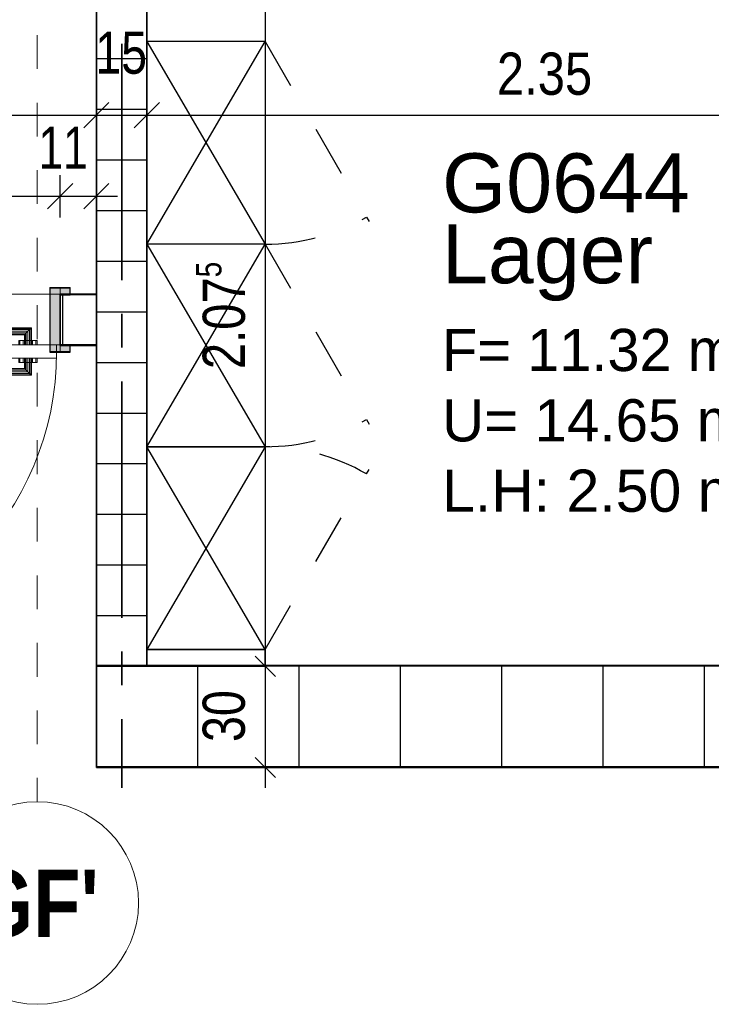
# Model space of a CAD drawing. Header units: metres. Extents: x 29.9 to 45.4, y 22.2 to 35.7.
# Tile 9 of 41: x 35.4 to 37.4, y 22.2 to 25.1. Entities that reach past the tile are written whole.
import ezdxf

# ---------------------------------------------------------------- set-up
doc = ezdxf.new("R2010")
doc.units = ezdxf.units.M
for name, pattern in [('_Rasterlinie_', [0.0075, 0.004, -0.001, 0.0015, -0.001]), ('IMPORT-STRICHLINIE_S4 _5_', [0.3, 0.15, -0.15]), ('IMPORT-STRICHPUNKT2_S5 _5_', [1, 0.7, -0.1, 0.1, -0.1])]:
    doc.linetypes.add(name, pattern=pattern)
for name, color, linetype, lineweight, true_color in [('1233-X-Ref ARC-BTG_00_dwg', 7, 'Continuous', 5, 0x767676), ('S-GRID-IDEN', 7, 'Continuous', 9, 0x5555aa), ('Tür', 1, 'Continuous', 25, 0xff0000)]:
    doc.layers.add(name, color=color, linetype=linetype, lineweight=lineweight, true_color=true_color)
for name, color, linetype, lineweight in [('A-DOOR', 7, 'Continuous', 9), ('A-FLOR', 7, 'Continuous', 9), ('A-WALL', 7, 'Continuous', 9), ('Achsen', 7, 'Continuous', 25), ('Raumbeschriftung', 7, 'Continuous', 25), ('S-GRID', 7, 'Continuous', 5), ('Wand Trockenbau', 7, 'Continuous', 25)]:
    doc.layers.add(name, color=color, linetype=linetype, lineweight=lineweight)
doc.styles.add('Arial', font='arial.ttf', dxfattribs={"width": 0.8, "height": 0.125})
doc.styles.add('Arial Narrow_B', font='ARIALNB.TTF', dxfattribs={"height": 0.2})
doc.styles.add('Arial_1', font='arial.ttf', dxfattribs={"width": 0.79, "height": 0.125})
doc.styles.add('Arial_14', font='arial.ttf', dxfattribs={"width": 0.79, "height": 0.075})
doc.styles.add('Arial_15', font='arial.ttf', dxfattribs={"width": 0.75, "height": 0.125})
doc.styles.add('Arial_3', font='arial.ttf', dxfattribs={"width": 0.83, "height": 0.125})
doc.styles.add('Arial_4', font='arial.ttf', dxfattribs={"height": 0.125})
doc.styles.add('Arial_6', font='arial.ttf', dxfattribs={"width": 0.98, "height": 0.125})
doc.styles.add('Arial_7', font='arial.ttf', dxfattribs={"width": 0.99, "height": 0.125})
doc.styles.add('Arial_8', font='arial.ttf', dxfattribs={"height": 0.175})

# ---------------------------------------------------------------- blocks, each defined once
blk = doc.blocks.new('DirectShape - GSKKBA-5M GG-- 000V21-260422-2513788-OKFFB EG - G0641-Rö-für Ausschreibung')
at = {"layer": 'A-DOOR'}
for p, q in [((0.0863, 0.2387), (0.085, 0.24)), ((0.085, 0.24), (0.085, 0.19)), ((0.085, 0.24), (0.0863, 0.2387)), ((0.21, 0.24), (0.085, 0.24)), ((0.09, 0.235), (0.0863, 0.2387)), ((0.0863, 0.2387), (0.0863, 0.19)), ((0.0863, 0.2387), (0.0863, 0.19)), ((0.0863, 0.2387), (0.09, 0.235)), ((0.21, 0.2387), (0.0863, 0.2387)), ((0.21, 0.2387), (0.0863, 0.2387)), ((0.095, 0.23), (0.09, 0.235)), ((0.09, 0.235), (0.09, 0.19)), ((0.09, 0.235), (0.09, 0.19)), ((0.09, 0.235), (0.095, 0.23)), ((0.21, 0.235), (0.09, 0.235)), ((0.21, 0.235), (0.09, 0.235)), ((0.21, 0.2387), (0.21, 0.24)), ((0.21, 0.24), (0.21, 0.2387)), ((0.21, 0.235), (0.21, 0.2387)), ((0.21, 0.2387), (0.21, 0.235)), ((0.21, 0.235), (0.21, 0.23)), ((0.21, 0.23), (0.21, 0.235)), ((0.095, 0.19), (0.095, 0.23)), ((0.095, 0.23), (0.095, 0.19)), ((0.095, 0.23), (0.1, 0.225)), ((0.1, 0.225), (0.095, 0.23)), ((0.095, 0.23), (0.21, 0.23)), ((0.21, 0.23), (0.095, 0.23)), ((0.1, 0.225), (0.1, 0.19)), ((0.1, 0.225), (0.1037, 0.2213)), ((0.1037, 0.2213), (0.1, 0.225)), ((0.1, 0.225), (0.1, 0.19)), ((0.21, 0.225), (0.1, 0.225)), ((0.21, 0.225), (0.1, 0.225)), ((0.1037, 0.2213), (0.1037, 0.19)), ((0.1037, 0.2213), (0.105, 0.22)), ((0.105, 0.22), (0.1037, 0.2213)), ((0.1037, 0.2213), (0.1037, 0.19)), ((0.21, 0.2213), (0.1037, 0.2213)), ((0.21, 0.2213), (0.1037, 0.2213)), ((0.105, 0.22), (0.105, 0.19)), ((0.21, 0.22), (0.105, 0.22)), ((0.21, 0.23), (0.21, 0.225)), ((0.21, 0.225), (0.21, 0.23)), ((0.21, 0.225), (0.21, 0.2213)), ((0.21, 0.2213), (0.21, 0.225)), ((0.21, 0.2213), (0.21, 0.22)), ((0.21, 0.22), (0.21, 0.2213)), ((0.875, 0.19), (0.01, 0.19)), ((0.01, 0.19), (0.01, 0.15)), ((0.01, 0.15), (0.01, 0.19)), ((0.875, 0.19), (0.01, 0.19)), ((0.0712, 0.2025), (0.0675, 0.2025)), ((0.0675, 0.2025), (0.0712, 0.2025)), ((0.0675, 0.19), (0.0675, 0.2025)), ((0.0712, 0.2025), (0.0675, 0.2025)), ((0.0675, 0.2025), (0.0712, 0.2025)), ((0.0675, 0.19), (0.0675, 0.2025)), ((0.0675, 0.19), (0.0712, 0.19)), ((0.0712, 0.19), (0.0675, 0.19)), ((0.0675, 0.19), (0.0712, 0.19)), ((0.0712, 0.19), (0.0675, 0.19)), ((0.0712, 0.2025), (0.0812, 0.2025)), ((0.0812, 0.2025), (0.0712, 0.2025)), ((0.0712, 0.2025), (0.0712, 0.19)), ((0.0712, 0.19), (0.0712, 0.2025)), ((0.0712, 0.2025), (0.0812, 0.2025)), ((0.0812, 0.2025), (0.0712, 0.2025)), ((0.0712, 0.2025), (0.0712, 0.19)), ((0.0712, 0.19), (0.0712, 0.2025)), ((0.0712, 0.19), (0.0812, 0.19)), ((0.0812, 0.19), (0.0712, 0.19)), ((0.0712, 0.19), (0.0812, 0.19)), ((0.0812, 0.19), (0.0712, 0.19)), ((0.0812, 0.2025), (0.095, 0.2025)), ((0.095, 0.2025), (0.0812, 0.2025)), ((0.0812, 0.19), (0.0812, 0.2025)), ((0.0812, 0.19), (0.0812, 0.2025)), ((0.0812, 0.2025), (0.095, 0.2025)), ((0.095, 0.2025), (0.0812, 0.2025)), ((0.0812, 0.19), (0.0812, 0.2025)), ((0.0812, 0.19), (0.0812, 0.2025)), ((0.0812, 0.19), (0.095, 0.19)), ((0.095, 0.19), (0.0812, 0.19)), ((0.0812, 0.19), (0.095, 0.19)), ((0.095, 0.19), (0.0812, 0.19)), ((0.0863, 0.19), (0.085, 0.19)), ((0.085, 0.19), (0.0863, 0.19)), ((0.09, 0.19), (0.0863, 0.19)), ((0.0863, 0.19), (0.09, 0.19)), ((0.095, 0.19), (0.09, 0.19)), ((0.09, 0.19), (0.095, 0.19)), ((0.095, 0.2025), (0.1087, 0.2025)), ((0.1087, 0.2025), (0.095, 0.2025)), ((0.095, 0.19), (0.095, 0.2025)), ((0.095, 0.19), (0.095, 0.2025)), ((0.095, 0.2025), (0.1087, 0.2025)), ((0.1087, 0.2025), (0.095, 0.2025)), ((0.095, 0.19), (0.095, 0.2025)), ((0.095, 0.19), (0.095, 0.2025)), ((0.1, 0.19), (0.095, 0.19)), ((0.095, 0.19), (0.1, 0.19)), ((0.095, 0.19), (0.1087, 0.19)), ((0.1087, 0.19), (0.095, 0.19)), ((0.095, 0.19), (0.1087, 0.19)), ((0.1087, 0.19), (0.095, 0.19)), ((0.1, 0.19), (0.1037, 0.19)), ((0.1037, 0.19), (0.1, 0.19)), ((0.1037, 0.19), (0.105, 0.19)), ((0.105, 0.19), (0.1037, 0.19)), ((0.1087, 0.2025), (0.1188, 0.2025)), ((0.1188, 0.2025), (0.1087, 0.2025)), ((0.1087, 0.19), (0.1087, 0.2025)), ((0.1087, 0.19), (0.1087, 0.2025)), ((0.1087, 0.2025), (0.1188, 0.2025)), ((0.1188, 0.2025), (0.1087, 0.2025)), ((0.1087, 0.19), (0.1087, 0.2025)), ((0.1087, 0.19), (0.1087, 0.2025)), ((0.1087, 0.19), (0.1188, 0.19)), ((0.1188, 0.19), (0.1087, 0.19)), ((0.1087, 0.19), (0.1188, 0.19)), ((0.1188, 0.19), (0.1087, 0.19)), ((0.1188, 0.2025), (0.1225, 0.2025)), ((0.1225, 0.2025), (0.1188, 0.2025)), ((0.1188, 0.19), (0.1188, 0.2025)), ((0.1188, 0.19), (0.1188, 0.2025)), ((0.1188, 0.2025), (0.1225, 0.2025)), ((0.1225, 0.2025), (0.1188, 0.2025)), ((0.1188, 0.19), (0.1188, 0.2025)), ((0.1188, 0.19), (0.1188, 0.2025)), ((0.1188, 0.19), (0.1225, 0.19)), ((0.1225, 0.19), (0.1188, 0.19)), ((0.1188, 0.19), (0.1225, 0.19)), ((0.1225, 0.19), (0.1188, 0.19)), ((0.1225, 0.19), (0.1225, 0.2025)), ((0.1225, 0.19), (0.1225, 0.2025)), ((0.875, 0.15), (0.875, 0.19)), ((0.875, 0.15), (0.875, 0.19)), ((0, 0.17), (-0.03, 0.17)), ((-0.03, 0.17), (-0.03, 0.15)), ((-0.03, 0.15), (-0.03, 0.17)), ((0, 0.17), (-0.03, 0.17)), ((-0.03, 0.15), (0, 0.15)), ((-0.03, 0.15), (0, 0.15)), ((0.03, 0.17), (0, 0.17)), ((0, 0.17), (0, -0.02)), ((0, -0.02), (0, 0.17)), ((0.03, 0.17), (0, 0.17)), ((0, 0.15), (0, 0.17)), ((0, 0.15), (0, 0.17)), ((0.01, 0.15), (0.875, 0.15)), ((0.01, 0.15), (0.875, 0.15)), ((0.03, -0.02), (0.03, 0.17)), ((0.03, -0.02), (0.03, 0.17)), ((0.0712, 0.15), (0.0675, 0.15)), ((0.0675, 0.15), (0.0712, 0.15)), ((0.0675, 0.1375), (0.0675, 0.15)), ((0.0712, 0.15), (0.0675, 0.15)), ((0.0675, 0.15), (0.0712, 0.15)), ((0.0675, 0.1375), (0.0675, 0.15)), ((0.0812, 0.15), (0.0712, 0.15)), ((0.0712, 0.15), (0.0812, 0.15)), ((0.0712, 0.15), (0.0712, 0.1375)), ((0.0712, 0.1375), (0.0712, 0.15)), ((0.0812, 0.15), (0.0712, 0.15)), ((0.0712, 0.15), (0.0812, 0.15)), ((0.0712, 0.15), (0.0712, 0.1375)), ((0.0712, 0.1375), (0.0712, 0.15)), ((0.0812, 0.1375), (0.0812, 0.15)), ((0.0812, 0.15), (0.095, 0.15)), ((0.095, 0.15), (0.0812, 0.15)), ((0.0812, 0.1375), (0.0812, 0.15)), ((0.0812, 0.15), (0.095, 0.15)), ((0.095, 0.15), (0.0812, 0.15)), ((0.0812, 0.1375), (0.0812, 0.15)), ((0.0812, 0.1375), (0.0812, 0.15)), ((0.0863, 0.15), (0.085, 0.15)), ((0.085, 0.15), (0.0863, 0.15)), ((0.085, 0.15), (0.085, 0.1)), ((0.09, 0.15), (0.0863, 0.15)), ((0.0863, 0.15), (0.09, 0.15)), ((0.0863, 0.15), (0.0863, 0.1013)), ((0.0863, 0.15), (0.0863, 0.1013)), ((0.09, 0.15), (0.095, 0.15)), ((0.095, 0.15), (0.09, 0.15)), ((0.09, 0.15), (0.09, 0.105)), ((0.09, 0.15), (0.09, 0.105)), ((0.095, 0.15), (0.1087, 0.15)), ((0.1087, 0.15), (0.095, 0.15)), ((0.095, 0.1375), (0.095, 0.15)), ((0.095, 0.1375), (0.095, 0.15)), ((0.095, 0.15), (0.1087, 0.15)), ((0.1087, 0.15), (0.095, 0.15)), ((0.095, 0.1375), (0.095, 0.15)), ((0.095, 0.1375), (0.095, 0.15)), ((0.095, 0.15), (0.1, 0.15)), ((0.1, 0.15), (0.095, 0.15)), ((0.095, 0.11), (0.095, 0.15)), ((0.095, 0.15), (0.095, 0.11)), ((0.1, 0.15), (0.1037, 0.15)), ((0.1037, 0.15), (0.1, 0.15)), ((0.1, 0.15), (0.1, 0.115)), ((0.1, 0.15), (0.1, 0.115)), ((0.1037, 0.15), (0.105, 0.15)), ((0.105, 0.15), (0.1037, 0.15)), ((0.1037, 0.15), (0.1037, 0.1187)), ((0.1037, 0.15), (0.1037, 0.1187)), ((0.105, 0.15), (0.105, 0.12)), ((0.1087, 0.1375), (0.1087, 0.15)), ((0.1087, 0.1375), (0.1087, 0.15)), ((0.1087, 0.1375), (0.1087, 0.15)), ((0.1087, 0.1375), (0.1087, 0.15)), ((0.1087, 0.15), (0.1188, 0.15)), ((0.1188, 0.15), (0.1087, 0.15)), ((0.1087, 0.15), (0.1188, 0.15)), ((0.1188, 0.15), (0.1087, 0.15)), ((0.1188, 0.15), (0.1225, 0.15)), ((0.1225, 0.15), (0.1188, 0.15)), ((0.1188, 0.1375), (0.1188, 0.15)), ((0.1188, 0.1375), (0.1188, 0.15)), ((0.1188, 0.15), (0.1225, 0.15)), ((0.1225, 0.15), (0.1188, 0.15)), ((0.1188, 0.1375), (0.1188, 0.15)), ((0.1188, 0.1375), (0.1188, 0.15)), ((0.1225, 0.1375), (0.1225, 0.15)), ((0.1225, 0.1375), (0.1225, 0.15)), ((0.885, 0.17), (0.855, 0.17)), ((0.855, 0.17), (0.855, -0.02)), ((0.855, -0.02), (0.855, 0.17)), ((0.885, 0.17), (0.855, 0.17)), ((0.915, 0.17), (0.885, 0.17)), ((0.885, 0.17), (0.885, 0.15)), ((0.885, 0.17), (0.885, 0.15)), ((0.915, 0.17), (0.885, 0.17)), ((0.885, -0.02), (0.885, 0.17)), ((0.885, -0.02), (0.885, 0.17)), ((0.885, 0.15), (0.915, 0.15)), ((0.885, 0.15), (0.915, 0.15)), ((0.915, 0.15), (0.915, 0.17)), ((0.915, 0.17), (0.915, 0.15)), ((0.0712, 0.1375), (0.0675, 0.1375)), ((0.0675, 0.1375), (0.0712, 0.1375)), ((0.0712, 0.1375), (0.0675, 0.1375)), ((0.0675, 0.1375), (0.0712, 0.1375)), ((0.0712, 0.1375), (0.0812, 0.1375)), ((0.0812, 0.1375), (0.0712, 0.1375)), ((0.0712, 0.1375), (0.0812, 0.1375)), ((0.0812, 0.1375), (0.0712, 0.1375)), ((0.0812, 0.1375), (0.095, 0.1375)), ((0.095, 0.1375), (0.0812, 0.1375)), ((0.0812, 0.1375), (0.095, 0.1375)), ((0.095, 0.1375), (0.0812, 0.1375)), ((0.095, 0.1375), (0.1087, 0.1375)), ((0.1087, 0.1375), (0.095, 0.1375)), ((0.095, 0.1375), (0.1087, 0.1375)), ((0.1087, 0.1375), (0.095, 0.1375)), ((0.1037, 0.1187), (0.1, 0.115)), ((0.1, 0.115), (0.1037, 0.1187)), ((0.105, 0.12), (0.1037, 0.1187)), ((0.1037, 0.1187), (0.105, 0.12)), ((0.1037, 0.1187), (0.21, 0.1187)), ((0.1037, 0.1187), (0.21, 0.1187)), ((0.105, 0.12), (0.21, 0.12)), ((0.1087, 0.1375), (0.1188, 0.1375)), ((0.1188, 0.1375), (0.1087, 0.1375)), ((0.1087, 0.1375), (0.1188, 0.1375)), ((0.1188, 0.1375), (0.1087, 0.1375)), ((0.1188, 0.1375), (0.1225, 0.1375)), ((0.1225, 0.1375), (0.1188, 0.1375)), ((0.1188, 0.1375), (0.1225, 0.1375)), ((0.1225, 0.1375), (0.1188, 0.1375)), ((0.21, 0.1187), (0.21, 0.12)), ((0.21, 0.12), (0.21, 0.1187)), ((0.21, 0.115), (0.21, 0.1187)), ((0.21, 0.1187), (0.21, 0.115)), ((0.085, 0.1), (0.0863, 0.1013)), ((0.0863, 0.1013), (0.085, 0.1)), ((0.085, 0.1), (0.21, 0.1)), ((0.0863, 0.1013), (0.09, 0.105)), ((0.09, 0.105), (0.0863, 0.1013)), ((0.0863, 0.1013), (0.21, 0.1013)), ((0.0863, 0.1013), (0.21, 0.1013)), ((0.09, 0.105), (0.095, 0.11)), ((0.095, 0.11), (0.09, 0.105)), ((0.09, 0.105), (0.21, 0.105)), ((0.09, 0.105), (0.21, 0.105)), ((0.1, 0.115), (0.095, 0.11)), ((0.095, 0.11), (0.1, 0.115)), ((0.21, 0.11), (0.095, 0.11)), ((0.095, 0.11), (0.21, 0.11)), ((0.1, 0.115), (0.21, 0.115)), ((0.1, 0.115), (0.21, 0.115)), ((0.21, 0.115), (0.21, 0.11)), ((0.21, 0.11), (0.21, 0.115)), ((0.21, 0.11), (0.21, 0.105)), ((0.21, 0.105), (0.21, 0.11)), ((0.21, 0.105), (0.21, 0.1013)), ((0.21, 0.1013), (0.21, 0.105)), ((0.21, 0.1013), (0.21, 0.1)), ((0.21, 0.1), (0.21, 0.1013)), ((0, 0), (-0.03, 0)), ((-0.03, 0), (-0.03, -0.02)), ((-0.03, -0.02), (-0.03, 0)), ((0, 0), (-0.03, 0)), ((0, -0.02), (0, 0)), ((0, -0.02), (0, 0)), ((0.915, 0), (0.885, 0)), ((0.885, 0), (0.885, -0.02)), ((0.885, 0), (0.885, -0.02)), ((0.915, 0), (0.885, 0)), ((0.915, -0.02), (0.915, 0)), ((-0.03, -0.02), (0, -0.02)), ((-0.03, -0.02), (0, -0.02)), ((0, -0.02), (0.03, -0.02)), ((0, -0.02), (0.03, -0.02)), ((0.855, -0.02), (0.885, -0.02)), ((0.855, -0.02), (0.885, -0.02)), ((0.885, -0.02), (0.915, -0.02)), ((0.885, -0.02), (0.915, -0.02)), ((0.915, 0), (0.915, -0.02))]:
    blk.add_line(p, q, dxfattribs=at)
blk = doc.blocks.new('DirectShape - G0647_1-2513789-OKFFB EG - G0641-Rö-für Ausschreibung')
blk.add_blockref('DirectShape - GSKKBA-5M GG-- 000V21-260422-2513788-OKFFB EG - G0641-Rö-für Ausschreibung', (0, 0))
blk = doc.blocks.new('Family - Innenausbau-2514407-OKFFB EG - G0641-Rö-für Ausschreibung')
at = {"layer": 'A-FLOR'}
for p, q in [((1.1, 6.1008), (0, 6.1008)), ((0, 6.1008), (1.1, 6.1008)), ((1.1, 4.8508), (1.1, 6.1008)), ((1.1, 6.1008), (1.1, 4.8508)), ((4.85, 4.8508), (1.1, 4.8508)), ((1.1, 4.8508), (4.85, 4.8508))]:
    blk.add_line(p, q, dxfattribs=at)
blk = doc.blocks.new('Family - Trockenbauwand-2515256-OKFFB EG - G0641-Rö-für Ausschreibung')
at = {"layer": 'A-WALL', "lineweight": 35}
for p, q in [((2.075, 0.15), (0, 0.15)), ((0, 0.15), (0, 0)), ((2.075, 0), (2.075, 0.15)), ((0, 0), (2.075, 0))]:
    blk.add_line(p, q, dxfattribs=at)
blk = doc.blocks.new('Family - Innenausbau-2522198-OKFFB EG - G0641-Rö-für Ausschreibung')
at = {"layer": 'A-FLOR'}
for p, q in [((0.15, 2.075), (0.15, 0)), ((0.15, 0), (0.15, 2.075)), ((0.15, 0), (2.5, 0)), ((2.5, 0), (0.15, 0))]:
    blk.add_line(p, q, dxfattribs=at)
blk = doc.blocks.new('Family - Trockenbauwand-2515595-OKFFB EG - G0641-Rö-für Ausschreibung')
at = {"layer": 'A-WALL', "lineweight": 35}
for p, q in [((4.5917, 0.15), (4.5917, 0)), ((4.6992, 0.15), (4.5917, 0.15)), ((4.6992, 0), (4.6992, 0.15)), ((4.5917, 0), (4.6992, 0))]:
    blk.add_line(p, q, dxfattribs=at)
blk = doc.blocks.new('Family - Innenausbau-2515703-OKFFB EG - G0641-Rö-für Ausschreibung')
at = {"layer": 'A-FLOR'}
for p, q in [((6.099, 0.2707), (6.099, 1.1)), ((6.099, 0.2707), (6.099, 1.1)), ((6.099, 1.1), (6.099, 0.2707)), ((6.099, 1.1), (6.099, 0.2707)), ((6.0989, 0.2707), (6.099, 0.2707)), ((6.0989, 0.2707), (6.099, 0.2707)), ((6.099, 0.15), (6.0989, 0.2707)), ((6.099, 0.15), (6.0989, 0.2707)), ((6.099, 0.15), (6.0989, 0.2707)), ((6.0989, 0.2707), (6.099, 0.2707)), ((6.099, 0.15), (6.0989, 0.2707)), ((6.0989, 0.2707), (6.099, 0.2707)), ((1.3998, 0.15), (6.099, 0.15)), ((1.3998, 0.15), (6.099, 0.15)), ((6.099, 0.15), (1.3998, 0.15)), ((6.099, 0.15), (1.3998, 0.15)), ((5.9915, 0.15), (5.1065, 0.15)), ((5.1065, 0.15), (5.9915, 0.15)), ((5.9915, 0), (5.9915, 0.15)), ((5.9915, 0.15), (5.9915, 0)), ((5.1065, 0), (5.9915, 0)), ((5.9915, 0), (5.1065, 0))]:
    blk.add_line(p, q, dxfattribs=at)
blk = doc.blocks.new('Family - Trockenbauwand-2522256-OKFFB EG - G0641-Rö-für Ausschreibung')
at = {"layer": 'A-WALL', "lineweight": 35}
for p, q in [((2.5, 0.3), (0, 0.3)), ((0, 0.3), (0, 0)), ((0, 0), (2.5, 0))]:
    blk.add_line(p, q, dxfattribs=at)
blk = doc.blocks.new('GSKKBA-5M GG-- 000V21-260422_ifc-1-OKFFB EG - G0641-Rö-für Ausschreibung')
at = {"layer": 'A-DOOR', "lineweight": 9, "rotation": 180}
blk.add_blockref('DirectShape - G0647_1-2513789-OKFFB EG - G0641-Rö-für Ausschreibung', (35.5175, 24.325), dxfattribs=at)
at = {"layer": 'A-FLOR', "lineweight": 9}
for name, p in [('Family - Innenausbau-2515703-OKFFB EG - G0641-Rö-für Ausschreibung', (29.526, 24.175)), ('Family - Innenausbau-2522198-OKFFB EG - G0641-Rö-für Ausschreibung', (35.625, 23.225)), ('Family - Innenausbau-2514407-OKFFB EG - G0641-Rö-für Ausschreibung', (34.525, 18.0742))]:
    blk.add_blockref(name, p, dxfattribs=at)
at = {"layer": 'A-WALL', "lineweight": 9, "rotation": 90}
blk.add_blockref('Family - Trockenbauwand-2515256-OKFFB EG - G0641-Rö-für Ausschreibung', (35.775, 23.225), dxfattribs=at)
at = {"layer": 'A-WALL', "lineweight": 9}
for name, p in [('Family - Trockenbauwand-2515595-OKFFB EG - G0641-Rö-für Ausschreibung', (30.9258, 24.175)), ('Family - Trockenbauwand-2522256-OKFFB EG - G0641-Rö-für Ausschreibung', (35.625, 22.925))]:
    blk.add_blockref(name, p, dxfattribs=at)
blk = doc.blocks.new('1233-X-Ref ARC-BTG_00_dwg-10239373-OKFFB EG - G0641-Rö-für Ausschreibung')
at = {"layer": 'Tür', "lineweight": 9}
blk.add_hatch(color=7, dxfattribs=at).paths.add_polyline_path([(59.3561, 29.4137), (59.3561, 29.4337), (59.3261, 29.4337), (59.3261, 29.5837), (59.3561, 29.5837), (59.3561, 29.6037), (59.2961, 29.6037), (59.2961, 29.4137)])
at = {"layer": '1233-X-Ref ARC-BTG_00_dwg', "color": 5, "linetype": 'IMPORT-STRICHLINIE_S4 _5_', "lineweight": 25, "true_color": 0x0000ff}
for p, q in [((59.9336, 30.3337), (60.2412, 29.8009)), ((59.9336, 29.7337), (60.2412, 29.2009)), ((59.9336, 28.5337), (60.2412, 29.0665))]:
    blk.add_line(p, q, dxfattribs=at)
at = {"layer": '1233-X-Ref ARC-BTG_00_dwg', "color": 7, "lineweight": 25}
for p, q in [((59.3961, 30.078), (59.4711, 30.153)), ((59.5461, 30.078), (59.6211, 30.153)), ((59.2886, 29.8382), (59.3636, 29.9132)), ((59.3961, 29.8382), (59.4711, 29.9132)), ((59.9641, 28.4537), (59.9041, 28.5137)), ((59.9641, 28.1537), (59.9041, 28.2137))]:
    blk.add_line(p, q, dxfattribs=at)
at = {"layer": '1233-X-Ref ARC-BTG_00_dwg', "color": 7, "lineweight": 25, "flags": 128}
for points in [[(59.9341, 28.1233), (59.9341, 28.1837), (59.9341, 28.4837), (59.9341, 30.5587), (59.9341, 30.9587), (59.9341, 32.1487), (59.9341, 33.0337), (59.9341, 33.1817), (59.9341, 33.3337), (59.9341, 34.5087), (59.9341, 36.5087), (59.9341, 36.9487), (59.9341, 37.9587), (59.9341, 38.0587), (59.9341, 38.3325), (59.9341, 38.4845), (59.9341, 40.0577), (59.9341, 40.2097), (59.9341, 40.3273)], [(59.4336, 30.053), (59.4336, 30.1155), (59.4336, 30.178)], [(59.5836, 30.053), (59.5836, 30.1155), (59.5836, 30.178)], [(54.3947, 30.1155), (54.5844, 30.1155), (54.7344, 30.1155), (59.4336, 30.1155), (59.5836, 30.1155), (61.9336, 30.1155), (62.0836, 30.1155), (65.8336, 30.1155), (65.9836, 30.1155), (68.2836, 30.1155), (68.4336, 30.1155), (68.5929, 30.1155)], [(59.3261, 29.8132), (59.3261, 29.8757), (59.3261, 29.9382)], [(59.4336, 29.8132), (59.4336, 29.8757), (59.4336, 29.9382)], [(54.6719, 29.8757), (54.7344, 29.8757), (55.0792, 29.8757), (55.2336, 29.8757), (55.4995, 29.8757), (57.5336, 29.8757), (58.4411, 29.8757), (59.3261, 29.8757), (59.4336, 29.8757), (59.4961, 29.8757)], [(59.9841, 28.4837), (59.9341, 28.4837), (59.8841, 28.4837)], [(59.9841, 28.1837), (59.9341, 28.1837), (59.8841, 28.1837)]]:
    blk.add_lwpolyline(points, dxfattribs=at)
at = {"layer": '1233-X-Ref ARC-BTG_00_dwg', "color": 5, "lineweight": 25, "true_color": 0x0000ff, "flags": 128}
for points in [[(59.5836, 29.7337), (59.9336, 29.1337), (59.5836, 28.5337), (59.5836, 30.3391)], [(59.9336, 30.3337), (59.9336, 28.5337), (59.5836, 29.1337), (59.9336, 29.1337), (59.5836, 29.1337), (59.9336, 29.7337), (59.5836, 29.7337), (59.9336, 30.3337), (59.5836, 30.3337), (59.9336, 29.7337)], [(59.9336, 28.4837), (59.5836, 28.4837), (59.9336, 28.4837), (59.5836, 28.4837), (59.9336, 28.4837), (59.9336, 28.5337), (59.5836, 28.5337), (59.9336, 28.5337), (59.5836, 28.5337), (59.5836, 28.4837)]]:
    blk.add_lwpolyline(points, dxfattribs=at)
at = {"layer": '1233-X-Ref ARC-BTG_00_dwg', "color": 5, "linetype": 'IMPORT-STRICHLINIE_S4 _5_', "lineweight": 25, "true_color": 0x0000ff}
for centre, start, end in [((59.9336, 30.3337), 270, 300), ((59.9336, 29.7337), 270, 300), ((59.9336, 28.5337), 60, 90)]:
    blk.add_arc(centre, 0.6, start, end, dxfattribs=at)
at = {"layer": 'Achsen', "linetype": 'IMPORT-STRICHPUNKT2_S5 _5_', "lineweight": 35}
blk.add_line((59.5093, 40.3273), (59.5093, 28.1233), dxfattribs=at)
at = {"layer": 'Tür', "color": 7, "flags": 128}
blk.add_lwpolyline([(59.2961, 29.5087), (59.2961, 29.4137), (59.3561, 29.4137), (59.3561, 29.4337), (59.3261, 29.4337), (59.3261, 29.5837), (59.3561, 29.5837), (59.3561, 29.6037), (59.2961, 29.6037)], close=True, dxfattribs=at)
at = {"layer": 'Tür', "color": 7, "lineweight": 9}
blk.add_arc((58.4511, 29.4137), 0.865, 270, 0, dxfattribs=at)
at = {"layer": 'Wand Trockenbau'}
for p, q in [((59.4336, 30.2837), (59.5836, 30.2837)), ((59.4336, 30.1337), (59.5836, 30.1337)), ((59.4336, 29.9837), (59.5836, 29.9837)), ((59.4336, 29.8337), (59.5836, 29.8337)), ((59.4336, 29.6837), (59.5836, 29.6837)), ((59.3336, 29.5837), (59.3336, 29.4337)), ((59.4336, 29.5337), (59.5836, 29.5337)), ((59.4336, 29.3837), (59.5836, 29.3837)), ((59.4336, 29.2337), (59.5836, 29.2337)), ((59.4336, 29.0837), (59.5836, 29.0837)), ((59.4336, 28.9337), (59.5836, 28.9337)), ((59.4336, 28.7837), (59.5836, 28.7837)), ((59.4336, 28.6337), (59.5836, 28.6337)), ((59.4336, 28.4837), (59.5836, 28.4837)), ((59.7336, 28.4837), (59.7336, 28.1837)), ((60.0336, 28.4837), (60.0336, 28.1837)), ((60.3336, 28.4837), (60.3336, 28.1837)), ((60.6336, 28.4837), (60.6336, 28.1837)), ((60.9336, 28.4837), (60.9336, 28.1837)), ((61.2336, 28.4837), (61.2336, 28.1837))]:
    blk.add_line(p, q, dxfattribs=at)
at = {"layer": 'Wand Trockenbau', "flags": 128}
for points in [[(59.4336, 30.9587), (59.4336, 32.1487), (59.2836, 32.1487), (59.2836, 30.5337), (59.4336, 30.5337), (59.4336, 29.7044), (59.4336, 29.5837), (59.3261, 29.5837), (59.3261, 29.4337), (59.4336, 29.4337), (59.4336, 28.4837), (59.5836, 28.4837), (59.5836, 30.5587), (59.4336, 30.5587), (59.3086, 30.5587), (59.3086, 30.9587), (59.4336, 30.9587), (59.3086, 30.9587), (59.2836, 30.9587)], [(59.4336, 28.1837), (61.9336, 28.1837), (61.9336, 28.4837), (59.5836, 28.4837), (59.4336, 28.4837), (59.4336, 28.1837), (59.4336, 28.4837)]]:
    blk.add_lwpolyline(points, dxfattribs=at)
at = {"layer": '1233-X-Ref ARC-BTG_00_dwg', "color": 7, "lineweight": 9, "char_height": 0.125, "attachment_point": 1, "line_spacing_factor": 0.941778}
for s, insert, width, style in [('15', (59.4305, 30.3635), 0.180584, 'Arial_1'), ('2.35', (60.6199, 30.3012), 0.327501, 'Arial_3'), ('11', (59.2623, 30.082), 0.171402, 'Arial_15'), ('L.H: 2.50 m', (60.4573, 29.0661), 1.078915, 'Arial_4')]:
    blk.add_mtext(s, dxfattribs=dict(at, insert=insert, width=width, style=style))
at = {"layer": '1233-X-Ref ARC-BTG_00_dwg', "color": 7, "lineweight": 9, "attachment_point": 1, "rotation": 90, "line_spacing_factor": 0.941778}
for s, insert, char_height, width, style in [('5', (59.7291, 29.6355), 0.075, 0.054174, 'Arial_14'), ('2.07', (59.7486, 29.3636), 0.125, 0.321379, 'Arial'), ('30', (59.7484, 28.2594), 0.125, 0.180584, 'Arial_1')]:
    blk.add_mtext(s, dxfattribs=dict(at, insert=insert, char_height=char_height, width=width, style=style))
at = {"layer": 'Raumbeschriftung', "char_height": 0.175, "attachment_point": 1, "line_spacing_factor": 0.941778, "style": 'Arial_8'}
for s, insert, width in [('G0644', (60.4573, 30.0028), 0.878407), ('Lager', (60.4573, 29.7929), 0.747717)]:
    blk.add_mtext(s, dxfattribs=dict(at, insert=insert, width=width))
at = {"layer": 'Raumbeschriftung', "lineweight": 9, "char_height": 0.125, "attachment_point": 1, "line_spacing_factor": 0.941778}
for s, insert, width, style in [('F= 11.32 m²', (60.4573, 29.4829), 1.083507, 'Arial_6'), ('U= 14.65 m', (60.4573, 29.2745), 1.059021, 'Arial_7')]:
    blk.add_mtext(s, dxfattribs=dict(at, insert=insert, width=width, style=style))
blk = doc.blocks.new('Raster - Raster-989695-OKFFB EG - G0641-Rö-für Ausschreibung')
at = {"layer": 'S-GRID-IDEN'}
blk.add_circle((0, 0), 0.006, dxfattribs=at)

msp = doc.modelspace()

# ---------------------------------------------------------------- linework, layer by layer
at = {"layer": 'S-GRID', "color": 175, "linetype": '_Rasterlinie_', "lineweight": 9, "true_color": 0x5555aa}
msp.add_line((35.45, 35.0921), (35.45, 22.8217), dxfattribs=at)

# ---------------------------------------------------------------- block references
at = {"lineweight": 5}
msp.add_blockref('GSKKBA-5M GG-- 000V21-260422_ifc-1-OKFFB EG - G0641-Rö-für Ausschreibung', (0, 0), dxfattribs=at)
at = {"layer": '1233-X-Ref ARC-BTG_00_dwg', "color": 7, "lineweight": 9}
msp.add_blockref('1233-X-Ref ARC-BTG_00_dwg-10239373-OKFFB EG - G0641-Rö-für Ausschreibung', (-23.8086, -5.2607), dxfattribs=at)
at = {"layer": 'S-GRID-IDEN', "xscale": 49.99999999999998, "yscale": 49.99999999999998, "zscale": 49.99999999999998, "rotation": 180}
msp.add_blockref('Raster - Raster-989695-OKFFB EG - G0641-Rö-für Ausschreibung', (35.45, 22.5217), dxfattribs=at)

# ---------------------------------------------------------------- texts
at = {"layer": 'S-GRID-IDEN', "lineweight": 5, "insert": (35.2598, 22.6209), "char_height": 0.2, "width": 0.456962, "attachment_point": 1, "style": 'Arial Narrow_B'}
msp.add_mtext("GF'", dxfattribs=at)

doc.saveas('drawing.dxf')
